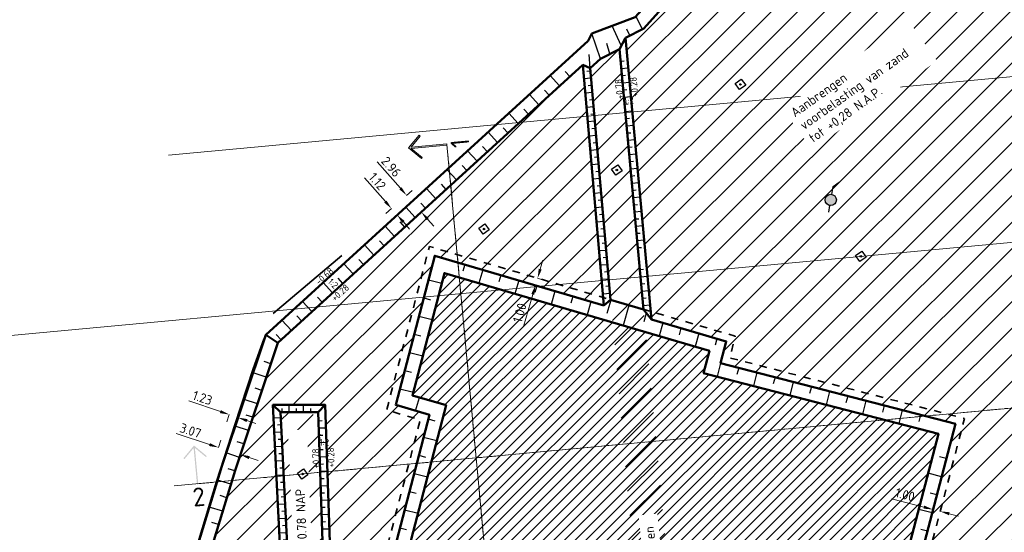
# Model space of a CAD drawing. Header units: metres. Extents: x 73551 to 77648, y 445066 to 446904.
# Tile 12 of 20: x 75012 to 75143, y 445471 to 445539. Entities that reach past the tile are written whole.
import ezdxf
from ezdxf.enums import TextEntityAlignment as Align

# ---------------------------------------------------------------- set-up
doc = ezdxf.new("R2010")
doc.units = ezdxf.units.M
doc.header["$PDMODE"] = 35
doc.header["$PDSIZE"] = 3
doc.linetypes.add('AL-PROFIEL-SO', pattern=[6.4, 4, -0.8, 0.8, -0.8])
doc.linetypes.add('VH-MATERIAALGRENS-SO', pattern=[2, 1, -1])
for name, color, linetype, lineweight in [('N-WE-GW-OPHOGING-WERK-A-500', 92, 'Continuous', 18), ('N-WE-GW-TALUDARCERING-S', 90, 'Continuous', 25), ('N-WE-GW-TALUDARCERING_KORT-G', 90, 'Continuous', 25), ('N-WE-GW-TALUDARCERING_LANG-G', 90, 'Continuous', 25), ('N-WE-GW-VOORBELASTING-GD', 90, 'Continuous', 50), ('N-WE-GW-VOORBELASTING-M', 7, 'Continuous', 18), ('N-WE-GW-VOORBELASTING_ZAKBAAK-S', 90, 'Continuous', 25), ('N-WE-IE-TERREINAFSCHEIDING_KUNSTMATIG_HEKWERK-G', 20, 'IE-TERREINAFSCHEIDING_KUNSTMATIG-SO', 35), ('N-WE-KG-KADASTRAAL_BEBOUWING-G', 170, 'Continuous', 35), ('N-WE-MO-ONDERZOEK_PEILBUIS-S-500', 150, 'Continuous', 25), ('X-XX-AL-HOOGTELABEL-T18', 10, 'Continuous', 18), ('X-XX-AL-VERWIJZING-S-500', 7, 'Continuous', 18)]:
    doc.layers.add(name, color=color, linetype=linetype, lineweight=lineweight)
doc.layers.add('X-XX-AL-HULPLIJN-G', color=211, linetype='Continuous', lineweight=18, plot=False)
doc.styles.add('NLCS-ISO', font='NLCS-ISO.ttf')
doc.styles.add('NLCS-ISO-M500-T18', font='NLCS-ISO.ttf', dxfattribs={"height": 0.9})
doc.styles.add('NLCS-ISO-M500-T25', font='NLCS-ISO.ttf', dxfattribs={"height": 1.25})
doc.linetypes.add('IE-TERREINAFSCHEIDING_KUNSTMATIG-SO', pattern='A,4,[82,NLCS.SHX,S=0.75,R=90,X=0,Y=0],4,-2', length=10)
doc.dimstyles.new('NLCS-M500-T25-PIJL_L3_H2', dxfattribs={"dimscale": 0.5, "dimtxt": 2.5, "dimasz": 2.5, "dimexe": 2, "dimexo": 2, "dimgap": 0.7, "dimtad": 1, "dimdec": 3, "dimzin": 0, "dimdsep": 46, "dimtxsty": 'NLCS-ISO-M500-T25', "dimcen": 0, "dimdle": 2, "dimclrd": 256, "dimclre": 256, "dimclrt": 256, "dimazin": 0, "dimtfac": 1, "dimtdec": 3, "dimtofl": 0, "dimtmove": 0, "dimatfit": 3, "dimfxl": 2, "dimfxlon": 1, "dimtfillclr": 256, "dimtolj": 1, "dimtzin": 0, "dimlwd": -1, "dimlwe": -1, "dimarcsym": 0})

# ---------------------------------------------------------------- blocks, each defined once
blk = doc.blocks.new('SGW-ZAKBAAK')
at = {"color": 0, "linetype": 'ByBlock', "lineweight": -2, "flags": 128}
blk.add_lwpolyline([(-0.25, 0.25), (0.25, 0.25), (0.25, -0.25), (-0.25, -0.25)], close=True, dxfattribs=at)
at = {"color": 0, "linetype": 'ByBlock', "lineweight": -2}
blk.add_circle((0, 0), 0.05, dxfattribs=at)
at = {"color": 0, "linetype": 'ByBlock', "lineweight": -2, "style": 'NLCS-ISO'}
blk.add_attdef('NUMMER', (0.4, -0.4), '', height=0.5, dxfattribs=at)
blk = doc.blocks.new('*U24')
h = blk.add_hatch(color=256)
h.dxf.hatch_style = 1
h.paths.add_polyline_path([(0, 10.25), (-3.12, 7.12), (-2.88, 6.88), (-0.17, 9.58), (-0.17, 0), (0.17, 0), (0.17, 9.58), (2.88, 6.88), (3.12, 7.12)])
h = blk.add_hatch(color=256)
h.dxf.hatch_style = 1
h.paths.add_polyline_path([(248.92, 10.25), (252.05, 7.12), (251.8, 6.88), (249.1, 9.58), (249.1, 0), (248.75, 0), (248.75, 9.58), (246.05, 6.88), (245.8, 7.12)])
blk.add_lwpolyline([(248.92, 10.25), (252.05, 7.12), (251.8, 6.88), (249.1, 9.58), (249.1, 0), (248.75, 0), (248.75, 9.58), (246.05, 6.88), (245.8, 7.12), (248.92, 10.25)], close=True)
at = {"linetype": 'AL-PROFIEL-SO', "flags": 128}
blk.add_lwpolyline([(0, 0), (248.92, 0)], dxfattribs=at)
at = {"style": 'NLCS-ISO'}
for tag, p in [('Aanzicht1', (0, -1)), ('Aanzicht2', (248.92, -1))]:
    blk.add_attdef(tag, text='', height=5, dxfattribs=at).set_placement(p, align=Align.TOP_CENTER)
blk = doc.blocks.new('*U25')
h = blk.add_hatch(color=256)
h.dxf.hatch_style = 1
h.paths.add_polyline_path([(0, 10.25), (-3.12, 7.12), (-2.88, 6.88), (-0.17, 9.58), (-0.17, 0), (0.17, 0), (0.17, 9.58), (2.88, 6.88), (3.12, 7.12)])
h = blk.add_hatch(color=256)
h.dxf.hatch_style = 1
h.paths.add_polyline_path([(270.79, 10.25), (273.92, 7.12), (273.67, 6.88), (270.97, 9.58), (270.97, 0), (270.62, 0), (270.62, 9.58), (267.92, 6.88), (267.67, 7.12)])
blk.add_lwpolyline([(270.79, 10.25), (273.92, 7.12), (273.67, 6.88), (270.97, 9.58), (270.97, 0), (270.62, 0), (270.62, 9.58), (267.92, 6.88), (267.67, 7.12), (270.79, 10.25)], close=True)
at = {"linetype": 'AL-PROFIEL-SO', "flags": 128}
blk.add_lwpolyline([(0, 0), (270.79, 0)], dxfattribs=at)
at = {"style": 'NLCS-ISO'}
for tag, p in [('Aanzicht1', (0, -1)), ('Aanzicht2', (270.79, -1))]:
    blk.add_attdef(tag, text='', height=5, dxfattribs=at).set_placement(p, align=Align.TOP_CENTER)
blk = doc.blocks.new('SMO-BODEM_PEILBUIS_1FILTER-SO')
h = blk.add_hatch(color=256)
edge = h.paths.add_edge_path()
edge.add_arc((0, 0), 1.5, 0, 360)
blk.add_line((2.56, 2.56), (4.57, 2.56))
at = {"flags": 128}
for points in [[(1.06, 1.06), (2.56, 2.56)], [(-2.34, -2.35), (-1.06, -1.07)]]:
    blk.add_lwpolyline(points, dxfattribs=at)
blk.add_circle((0, 0), 1.5)
at = {"style": 'NLCS-ISO'}
blk.add_attdef('NR', (2.93, -1.54), '', height=2.5, dxfattribs=at)
blk = doc.blocks.new('*U30')
at = {"layer": 'N-WE-GW-TALUDARCERING_KORT-G'}
for p, q in [((75091.59, 445533.32), (75092.07, 445533.36)), ((75091.77, 445531.41), (75092.24, 445531.45)), ((75091.94, 445529.5), (75092.42, 445529.54)), ((75092.12, 445527.58), (75092.6, 445527.63)), ((75092.3, 445525.67), (75092.77, 445525.72)), ((75092.47, 445523.76), (75092.95, 445523.8)), ((75092.65, 445521.85), (75093.13, 445521.89)), ((75092.83, 445519.94), (75093.31, 445519.98)), ((75093, 445518.02), (75093.48, 445518.07)), ((75093.18, 445516.11), (75093.66, 445516.16)), ((75093.36, 445514.2), (75093.84, 445514.24)), ((75093.53, 445512.29), (75094.01, 445512.33)), ((75093.71, 445510.38), (75094.19, 445510.42)), ((75093.89, 445508.47), (75094.37, 445508.51))]:
    blk.add_line(p, q, dxfattribs=at)
at = {"layer": 'N-WE-GW-TALUDARCERING_LANG-G'}
for p, q in [((75091.68, 445532.36), (75092.63, 445532.45)), ((75091.86, 445530.45), (75092.81, 445530.54)), ((75092.03, 445528.54), (75092.99, 445528.63)), ((75092.21, 445526.63), (75093.16, 445526.72)), ((75092.39, 445524.72), (75093.34, 445524.8)), ((75092.56, 445522.8), (75093.52, 445522.89)), ((75092.74, 445520.89), (75093.69, 445520.98)), ((75092.92, 445518.98), (75093.87, 445519.07)), ((75093.09, 445517.07), (75094.05, 445517.16)), ((75093.27, 445515.16), (75094.22, 445515.25)), ((75093.45, 445513.24), (75094.4, 445513.33)), ((75093.62, 445511.33), (75094.58, 445511.42)), ((75093.8, 445509.42), (75094.75, 445509.51))]:
    blk.add_line(p, q, dxfattribs=at)
blk = doc.blocks.new('*U32')
at = {"layer": 'N-WE-GW-TALUDARCERING_KORT-G'}
for p, q in [((75046.51, 445486.54), (75046.51, 445487.02)), ((75048.43, 445486.54), (75048.43, 445487.02)), ((75050.35, 445486.54), (75050.35, 445487.02)), ((75046.38, 445484.83), (75045.9, 445484.81)), ((75046.48, 445482.91), (75046, 445482.89)), ((75046.58, 445481), (75046.1, 445480.97)), ((75046.68, 445479.08), (75046.2, 445479.06)), ((75046.77, 445477.16), (75046.29, 445477.14)), ((75046.87, 445475.24), (75046.39, 445475.22)), ((75046.97, 445473.33), (75046.49, 445473.3)), ((75047.06, 445471.41), (75046.58, 445471.39)), ((75047.16, 445469.49), (75046.68, 445469.47)), ((75047.26, 445467.57), (75046.78, 445467.55)), ((75047.35, 445465.66), (75046.87, 445465.63)), ((75047.45, 445463.74), (75046.97, 445463.72)), ((75047.55, 445461.82), (75047.07, 445461.8)), ((75047.64, 445459.9), (75047.17, 445459.88)), ((75047.74, 445457.99), (75047.26, 445457.96)), ((75047.84, 445456.07), (75047.36, 445456.04)), ((75047.94, 445454.15), (75047.46, 445454.13)), ((75048.03, 445452.23), (75047.55, 445452.21)), ((75048.13, 445450.32), (75047.65, 445450.29)), ((75048.23, 445448.4), (75047.75, 445448.37)), ((75048.32, 445446.48), (75047.84, 445446.46)), ((75048.37, 445444.56), (75047.89, 445444.56)), ((75048.38, 445442.64), (75047.9, 445442.64)), ((75048.4, 445440.72), (75047.92, 445440.72)), ((75048.42, 445438.8), (75047.94, 445438.8)), ((75048.43, 445436.88), (75047.95, 445436.88)), ((75048.45, 445434.96), (75047.97, 445434.96)), ((75048.47, 445433.04), (75047.99, 445433.04)), ((75048.49, 445431.12), (75048.01, 445431.12)), ((75048.5, 445429.2), (75048.02, 445429.2)), ((75048.52, 445427.28), (75048.04, 445427.28)), ((75048.54, 445425.36), (75048.06, 445425.36)), ((75048.56, 445423.44), (75048.08, 445423.44)), ((75048.57, 445421.52), (75048.09, 445421.52)), ((75048.59, 445419.6), (75048.11, 445419.6)), ((75048.61, 445417.68), (75048.13, 445417.68)), ((75048.62, 445415.76), (75048.14, 445415.76))]:
    blk.add_line(p, q, dxfattribs=at)
at = {"layer": 'N-WE-GW-TALUDARCERING_LANG-G'}
for p, q in [((75047.47, 445486.54), (75047.47, 445487.5)), ((75049.39, 445486.54), (75049.39, 445487.5)), ((75046.34, 445485.79), (75045.38, 445485.74)), ((75046.43, 445483.87), (75045.47, 445483.83)), ((75046.53, 445481.96), (75045.57, 445481.91)), ((75046.63, 445480.04), (75045.67, 445479.99)), ((75046.72, 445478.12), (75045.76, 445478.07)), ((75046.82, 445476.2), (75045.86, 445476.15)), ((75046.92, 445474.29), (75045.96, 445474.24)), ((75047.01, 445472.37), (75046.06, 445472.32)), ((75047.11, 445470.45), (75046.15, 445470.4)), ((75047.21, 445468.53), (75046.25, 445468.48)), ((75047.31, 445466.62), (75046.35, 445466.57)), ((75047.4, 445464.7), (75046.44, 445464.65)), ((75047.5, 445462.78), (75046.54, 445462.73)), ((75047.6, 445460.86), (75046.64, 445460.81)), ((75047.69, 445458.95), (75046.73, 445458.9)), ((75047.79, 445457.03), (75046.83, 445456.98)), ((75047.89, 445455.11), (75046.93, 445455.06)), ((75047.98, 445453.19), (75047.03, 445453.14)), ((75048.08, 445451.28), (75047.12, 445451.23)), ((75048.18, 445449.36), (75047.22, 445449.31)), ((75048.28, 445447.44), (75047.32, 445447.39)), ((75048.36, 445445.52), (75047.4, 445445.51)), ((75048.37, 445443.6), (75047.41, 445443.59)), ((75048.39, 445441.68), (75047.43, 445441.67)), ((75048.41, 445439.76), (75047.45, 445439.75)), ((75048.43, 445437.84), (75047.47, 445437.83)), ((75048.44, 445435.92), (75047.48, 445435.91)), ((75048.46, 445434), (75047.5, 445433.99)), ((75048.48, 445432.08), (75047.52, 445432.07)), ((75048.49, 445430.16), (75047.53, 445430.15)), ((75048.51, 445428.24), (75047.55, 445428.23)), ((75048.53, 445426.32), (75047.57, 445426.31)), ((75048.55, 445424.4), (75047.59, 445424.39)), ((75048.56, 445422.48), (75047.6, 445422.47)), ((75048.58, 445420.56), (75047.62, 445420.55)), ((75048.6, 445418.64), (75047.64, 445418.63)), ((75048.62, 445416.72), (75047.66, 445416.71))]:
    blk.add_line(p, q, dxfattribs=at)
blk = doc.blocks.new('*U33')
at = {"layer": 'N-WE-GW-TALUDARCERING_KORT-G'}
for p, q in [((75084.85, 445531.28), (75084.22, 445531.97)), ((75082.1, 445528.78), (75081.47, 445529.46)), ((75079.35, 445526.27), (75078.72, 445526.95)), ((75076.6, 445523.76), (75075.98, 445524.45)), ((75073.86, 445521.25), (75073.23, 445521.94)), ((75071.11, 445518.75), (75070.48, 445519.43)), ((75068.36, 445516.24), (75067.73, 445516.93)), ((75065.61, 445513.73), (75064.98, 445514.42)), ((75062.86, 445511.22), (75062.24, 445511.91)), ((75060.12, 445508.72), (75059.49, 445509.4)), ((75057.37, 445506.21), (75056.74, 445506.9)), ((75054.62, 445503.7), (75053.99, 445504.39)), ((75051.87, 445501.19), (75051.24, 445501.88)), ((75049.12, 445498.69), (75048.5, 445499.37)), ((75046.38, 445496.18), (75045.75, 445496.87))]:
    blk.add_line(p, q, dxfattribs=at)
at = {"layer": 'N-WE-GW-TALUDARCERING_LANG-G'}
for p, q in [((75083.47, 445530.03), (75082.22, 445531.4)), ((75080.73, 445527.52), (75079.47, 445528.9)), ((75077.98, 445525.01), (75076.72, 445526.39)), ((75075.23, 445522.51), (75073.98, 445523.88)), ((75072.48, 445520), (75071.23, 445521.37)), ((75069.73, 445517.49), (75068.48, 445518.87)), ((75066.99, 445514.98), (75065.73, 445516.36)), ((75064.24, 445512.48), (75062.98, 445513.85)), ((75061.49, 445509.97), (75060.24, 445511.34)), ((75058.74, 445507.46), (75057.49, 445508.84)), ((75055.99, 445504.96), (75054.74, 445506.33)), ((75053.25, 445502.45), (75051.99, 445503.82)), ((75050.5, 445499.94), (75049.24, 445501.31)), ((75047.75, 445497.43), (75046.5, 445498.81))]:
    blk.add_line(p, q, dxfattribs=at)
blk = doc.blocks.new('*D72')
at = {"layer": 'Defpoints', "color": 0, "transparency": 16777216}
for p in [(75063.11, 445515.44), (75063.11, 445515.44), (75065.07, 445513.21)]:
    blk.add_point(p, dxfattribs=at)
at = {"layer": 'N-WE-GW-VOORBELASTING-M', "transparency": 16777216}
for p, q in [((75062.29, 445516.38), (75059.18, 445519.91)), ((75063.11, 445515.44), (75063.86, 445516.1)), ((75065.07, 445513.21), (75065.82, 445513.87)), ((75065.89, 445512.27), (75066.72, 445511.33))]:
    blk.add_line(p, q, dxfattribs=at)
for points in [[(75062.44, 445516.51), (75062.13, 445516.24), (75063.11, 445515.44)], [(75066.05, 445512.41), (75065.73, 445512.14), (75065.07, 445513.21)]]:
    blk.add_solid(points, dxfattribs=at)
at = {"layer": 'N-WE-GW-VOORBELASTING-M', "transparency": 16777216, "insert": (75061.05, 445519.25), "char_height": 1.25, "attachment_point": 5, "rotation": 311.3053, "style": 'NLCS-ISO-M500-T25'}
blk.add_mtext('\\A1;2.96', dxfattribs=at)
blk = doc.blocks.new('*D73')
at = {"layer": 'Defpoints', "color": 0, "transparency": 16777216}
for p in [(75038.04, 445481.83), (75038.04, 445481.83), (75040.96, 445480.87)]:
    blk.add_point(p, dxfattribs=at)
at = {"layer": 'N-WE-GW-VOORBELASTING-M', "transparency": 16777216}
for p, q in [((75036.85, 445482.22), (75032.39, 445483.68)), ((75038.04, 445481.83), (75038.35, 445482.78)), ((75040.96, 445480.87), (75041.27, 445481.82)), ((75042.15, 445480.48), (75043.34, 445480.09))]:
    blk.add_line(p, q, dxfattribs=at)
for points in [[(75036.92, 445482.41), (75036.79, 445482.02), (75038.04, 445481.83)], [(75042.21, 445480.68), (75042.08, 445480.28), (75040.96, 445480.87)]]:
    blk.add_solid(points, dxfattribs=at)
at = {"layer": 'N-WE-GW-VOORBELASTING-M', "transparency": 16777216, "insert": (75034.33, 445484.07), "char_height": 1.25, "attachment_point": 5, "rotation": 341.8824, "style": 'NLCS-ISO-M500-T25'}
blk.add_mtext('\\A1;3.07', dxfattribs=at)
blk = doc.blocks.new('*D74')
at = {"layer": 'Defpoints', "color": 0, "transparency": 16777216}
for p in [(75039.49, 445486.21), (75039.49, 445486.21), (75040.65, 445485.81)]:
    blk.add_point(p, dxfattribs=at)
at = {"layer": 'N-WE-GW-VOORBELASTING-M', "transparency": 16777216}
for p, q in [((75038.31, 445486.61), (75034.09, 445488.03)), ((75039.49, 445486.21), (75039.17, 445485.26)), ((75040.65, 445485.81), (75040.33, 445484.87)), ((75041.84, 445485.41), (75043.02, 445485.01))]:
    blk.add_line(p, q, dxfattribs=at)
for points in [[(75038.37, 445486.8), (75038.24, 445486.41), (75039.49, 445486.21)], [(75041.9, 445485.61), (75041.77, 445485.22), (75040.65, 445485.81)]]:
    blk.add_solid(points, dxfattribs=at)
at = {"layer": 'N-WE-GW-VOORBELASTING-M', "transparency": 16777216, "insert": (75035.92, 445488.44), "char_height": 1.25, "attachment_point": 5, "rotation": 341.3309, "style": 'NLCS-ISO-M500-T25'}
blk.add_mtext('\\A1;1.23', dxfattribs=at)
blk = doc.blocks.new('*D75')
at = {"layer": 'Defpoints', "color": 0, "transparency": 16777216}
for p in [(75061.1, 445513.67), (75061.65, 445514.16), (75062.39, 445513.31)]:
    blk.add_point(p, dxfattribs=at)
at = {"layer": 'N-WE-GW-VOORBELASTING-M', "transparency": 16777216}
for p, q in [((75060.28, 445514.61), (75057.51, 445517.77)), ((75061.1, 445513.67), (75060.35, 445513.01)), ((75061.84, 445512.83), (75061.09, 445512.17)), ((75062.67, 445511.89), (75063.49, 445510.95))]:
    blk.add_line(p, q, dxfattribs=at)
for points in [[(75060.43, 445514.75), (75060.12, 445514.47), (75061.1, 445513.67)], [(75062.83, 445512.03), (75062.51, 445511.75), (75061.84, 445512.83)]]:
    blk.add_solid(points, dxfattribs=at)
at = {"layer": 'N-WE-GW-VOORBELASTING-M', "transparency": 16777216, "insert": (75059.21, 445517.3), "char_height": 1.25, "attachment_point": 5, "rotation": 311.3053, "style": 'NLCS-ISO-M500-T25'}
blk.add_mtext('\\A1;1.12', dxfattribs=at)
blk = doc.blocks.new('*D104')
at = {"layer": 'Defpoints', "color": 0, "transparency": 16777216}
for p in [(75080.48, 445504.42), (75080.2, 445503.46), (75080.27, 445503.44)]:
    blk.add_point(p, dxfattribs=at)
at = {"layer": 'N-WE-GW-VOORBELASTING-M', "transparency": 16777216}
for p, q in [((75080.9, 445505.6), (75081.25, 445506.79)), ((75080.55, 445504.4), (75081.51, 445504.11)), ((75080.27, 445503.44), (75081.23, 445503.15)), ((75079.91, 445502.24), (75078.66, 445497.97))]:
    blk.add_line(p, q, dxfattribs=at)
for points in [[(75080.7, 445505.65), (75081.1, 445505.54), (75080.55, 445504.4)], [(75079.71, 445502.3), (75080.11, 445502.18), (75080.27, 445503.44)]]:
    blk.add_solid(points, dxfattribs=at)
at = {"layer": 'N-WE-GW-VOORBELASTING-M', "transparency": 16777216, "insert": (75078.17, 445499.78), "char_height": 1.25, "attachment_point": 5, "rotation": 73.617, "style": 'NLCS-ISO-M500-T25'}
blk.add_mtext('\\A1;1.00', dxfattribs=at)
blk = doc.blocks.new('*D107')
at = {"layer": 'Defpoints', "color": 0, "transparency": 16777216}
for p in [(75133.21, 445473.56), (75133.21, 445473.56), (75134.18, 445473.31)]:
    blk.add_point(p, dxfattribs=at)
at = {"layer": 'N-WE-GW-VOORBELASTING-M', "transparency": 16777216}
for p, q in [((75132, 445473.87), (75127.69, 445475)), ((75133.21, 445473.56), (75133.46, 445474.53)), ((75134.18, 445473.31), (75134.43, 445474.27)), ((75135.38, 445472.99), (75136.59, 445472.68))]:
    blk.add_line(p, q, dxfattribs=at)
for points in [[(75132.05, 445474.08), (75131.95, 445473.67), (75133.21, 445473.56)], [(75135.44, 445473.19), (75135.33, 445472.79), (75134.18, 445473.31)]]:
    blk.add_solid(points, dxfattribs=at)
at = {"layer": 'N-WE-GW-VOORBELASTING-M', "transparency": 16777216, "insert": (75129.49, 445475.54), "char_height": 1.25, "attachment_point": 5, "rotation": 345.3723, "style": 'NLCS-ISO-M500-T25'}
blk.add_mtext('\\A1;1.00', dxfattribs=at)

msp = doc.modelspace()

# ---------------------------------------------------------------- hatches: boundary and pattern name
at = {"layer": 'N-WE-GW-OPHOGING-WERK-A-500'}
h = msp.add_hatch(dxfattribs=at)
h.set_pattern_fill('AGW-WERK_AANVULLEN-SOD', color=256, scale=0.5, pattern_type=2)
h.set_pattern_definition([(45, (830.9455, -452.6862), (-1.767766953, 1.767766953), [])])
h.paths.add_polyline_path([(75169.304, 445405.28), (75168.514, 445410.378), (75157.446, 445473.985), (75137.724, 445584.337), (75132.899, 445588.204), (75118.034, 445568.029), (75130.64, 445559.348), (75116.551, 445540.193), (75104.305, 445549.426), (75100.201, 445543.844), (75094.758, 445537.768), (75092.263, 445536.466), (75095.737, 445498.888), (75105.669, 445495.968), (75104.911, 445493.063), (75136.186, 445484.972), (75129.218, 445458.273), (75118.996, 445419.11), (75102.651, 445423.381), (75104.873, 445400.042), (75116.731, 445397.023), (75159.846, 445403.733)])
h = msp.add_hatch(dxfattribs=at)
h.set_pattern_fill('AGW-WERK_AANVULLEN-SOD', color=256, scale=0.5, pattern_type=2)
h.set_pattern_definition([(45, (47.636, 2.591), (-1.767766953, 1.767766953), [])])
h.paths.add_polyline_path([(75093.365, 445514.12), (75091.441, 445534.928), (75088.926, 445533.65), (75087.564, 445532.407), (75089.749, 445507.82), (75094.495, 445453.641), (75096.719, 445428.139), (75098.963, 445402.579), (75103.795, 445401.353), (75101.443, 445426.724), (75100.908, 445432.507), (75100.741, 445436.16)])
h = msp.add_hatch(dxfattribs=at)
h.set_pattern_fill('AGW-WERK_AANVULLEN-SOD', color=256, scale=0.2, pattern_type=2)
h.set_pattern_definition([(45, (0, 0), (-0.7071067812, 0.7071067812), [])])
h.paths.add_polyline_path([(75121.776, 445437.049), (75117.68, 445421.356), (75086.332, 445429.549), (75055.396, 445437.634), (75068.371, 445487.463), (75063.885, 445488.763), (75068.145, 445505.082), (75103.437, 445494.706), (75102.664, 445491.743), (75133.939, 445483.652), (75127.904, 445460.529)])
h = msp.add_hatch(dxfattribs=at)
h.set_pattern_fill('AGW-WERK_AANVULLEN-SOD', color=256, scale=0.5, pattern_type=2)
h.set_pattern_definition([(45, (0, 0), (-1.767766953, 1.767766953), [])])
h.paths.add_polyline_path([(75051.502, 445486.168), (75046.298, 445486.536), (75048.12, 445450.667), (75048.474, 445432.531), (75048.627, 445415.396), (75053.504, 445414.154), (75053.051, 445424.066), (75053.084, 445429.899), (75053.105, 445433.569)])

# ---------------------------------------------------------------- linework, layer by layer
at = {"layer": 'N-WE-GW-TALUDARCERING-S'}
msp.add_line((75087.539, 445532.385), (75087.412, 445534.205), dxfattribs=at)
at = {"layer": 'N-WE-GW-TALUDARCERING-S', "flags": 128}
for points in [[(75091.7, 445535.411), (75090.486, 445538.053)], [(75090.184, 445534.289), (75089.763, 445535.679)]]:
    msp.add_lwpolyline(points, dxfattribs=at)
at = {"layer": 'N-WE-GW-TALUDARCERING_KORT-G'}
for p, q in [((75088.913, 445533.638), (75087.773, 445537.032)), ((75092.85, 445536.764), (75092.429, 445537.593)), ((75087.598, 445532.018), (75087.12, 445531.976)), ((75087.766, 445530.105), (75087.288, 445530.063)), ((75087.934, 445528.193), (75087.456, 445528.151)), ((75088.102, 445526.28), (75087.624, 445526.238)), ((75088.27, 445524.367), (75087.792, 445524.325)), ((75088.438, 445522.455), (75087.96, 445522.413)), ((75088.606, 445520.542), (75088.128, 445520.5)), ((75088.774, 445518.629), (75088.296, 445518.587)), ((75088.942, 445516.717), (75088.464, 445516.675)), ((75089.11, 445514.804), (75088.632, 445514.762)), ((75089.278, 445512.891), (75088.799, 445512.849)), ((75089.446, 445510.979), (75088.967, 445510.937)), ((75089.613, 445509.066), (75089.135, 445509.024)), ((75089.781, 445507.154), (75089.303, 445507.112)), ((75070.862, 445506.202), (75070.603, 445505.319)), ((75094.158, 445505.538), (75094.636, 445505.582)), ((75075.659, 445504.791), (75075.4, 445503.908)), ((75089.949, 445505.241), (75089.471, 445505.199)), ((75080.456, 445503.381), (75080.197, 445502.498)), ((75090.117, 445503.328), (75089.639, 445503.286)), ((75094.335, 445503.626), (75094.813, 445503.67)), ((75065.376, 445501.76), (75066.266, 445501.528)), ((75085.253, 445501.971), (75084.993, 445501.088)), ((75094.511, 445501.714), (75094.989, 445501.758)), ((75090.321, 445501.481), (75089.79, 445499.677)), ((75095.025, 445499.754), (75094.676, 445498.569)), ((75099.644, 445497.74), (75099.384, 445496.857)), ((75064.113, 445496.922), (75065.003, 445496.69)), ((75104.441, 445496.329), (75104.181, 445495.446)), ((75045.01, 445492.983), (75044.128, 445493.278)), ((75107.331, 445492.437), (75107.101, 445491.546)), ((75062.85, 445492.085), (75063.741, 445491.852)), ((75112.172, 445491.185), (75111.941, 445490.294)), ((75117.012, 445489.933), (75116.782, 445489.042)), ((75043.819, 445489.419), (75042.937, 445489.714)), ((75121.853, 445488.68), (75121.623, 445487.789)), ((75126.694, 445487.428), (75126.463, 445486.537)), ((75042.628, 445485.856), (75041.746, 445486.151)), ((75131.534, 445486.176), (75131.304, 445485.285)), ((75051.382, 445485.39), (75051.861, 445485.406)), ((75065.991, 445485.628), (75066.882, 445485.396)), ((75041.436, 445482.292), (75040.554, 445482.587)), ((75064.731, 445480.789), (75065.622, 445480.557)), ((75134.984, 445480.354), (75134.093, 445480.586)), ((75040.246, 445478.728), (75039.356, 445478.999)), ((75039.152, 445475.133), (75038.263, 445475.404)), ((75063.471, 445475.95), (75064.362, 445475.718)), ((75133.72, 445475.517), (75132.829, 445475.749)), ((75038.059, 445471.538), (75037.17, 445471.808)), ((75062.211, 445471.112), (75063.102, 445470.88)), ((75132.459, 445470.678), (75131.569, 445470.91))]:
    msp.add_line(p, q, dxfattribs=at)
at = {"layer": 'N-WE-GW-TALUDARCERING_LANG-G'}
for p, q in [((75094.508, 445537.606), (75093.643, 445539.311)), ((75087.682, 445531.062), (75086.726, 445530.978)), ((75087.85, 445529.149), (75086.894, 445529.065)), ((75088.018, 445527.236), (75087.062, 445527.152)), ((75088.186, 445525.324), (75087.23, 445525.24)), ((75088.354, 445523.411), (75087.398, 445523.327)), ((75088.522, 445521.498), (75087.566, 445521.414)), ((75088.69, 445519.586), (75087.734, 445519.502)), ((75088.858, 445517.673), (75087.901, 445517.589)), ((75089.026, 445515.76), (75088.069, 445515.676)), ((75089.194, 445513.848), (75088.237, 445513.764)), ((75089.362, 445511.935), (75088.405, 445511.851)), ((75089.529, 445510.022), (75088.573, 445509.938)), ((75089.697, 445508.11), (75088.741, 445508.026)), ((75089.865, 445506.197), (75088.909, 445506.113)), ((75073.261, 445505.496), (75072.741, 445503.731)), ((75090.033, 445504.285), (75089.077, 445504.201)), ((75094.246, 445504.582), (75095.202, 445504.67)), ((75066.007, 445504.179), (75067.788, 445503.714)), ((75078.058, 445504.086), (75077.538, 445502.32)), ((75082.855, 445502.676), (75082.335, 445500.91)), ((75090.201, 445502.372), (75089.245, 445502.288)), ((75094.423, 445502.67), (75095.379, 445502.758)), ((75087.652, 445501.266), (75087.132, 445499.5)), ((75092.719, 445500.776), (75091.929, 445498.089)), ((75094.6, 445500.758), (75095.556, 445500.846)), ((75064.744, 445499.341), (75066.525, 445498.877)), ((75097.246, 445498.445), (75096.726, 445496.679)), ((75102.043, 445497.035), (75101.523, 445495.269)), ((75063.481, 445494.504), (75065.262, 445494.039)), ((75104.911, 445493.063), (75104.45, 445491.281)), ((75044.415, 445491.201), (75042.651, 445491.791)), ((75109.751, 445491.811), (75109.29, 445490.029)), ((75114.592, 445490.559), (75114.131, 445488.777)), ((75062.219, 445489.666), (75064, 445489.201)), ((75064.298, 445486.727), (75064.811, 445488.495)), ((75119.433, 445489.306), (75118.972, 445487.524)), ((75043.223, 445487.638), (75041.459, 445488.227)), ((75124.273, 445488.054), (75123.812, 445486.272)), ((75129.114, 445486.802), (75128.653, 445485.02)), ((75042.032, 445484.074), (75040.268, 445484.664)), ((75065.361, 445483.208), (75067.142, 445482.745)), ((75040.841, 445480.51), (75039.077, 445481.1)), ((75064.101, 445478.37), (75065.882, 445477.906)), ((75134.353, 445477.935), (75132.572, 445478.399)), ((75039.699, 445476.93), (75037.92, 445477.472)), ((75038.606, 445473.335), (75036.826, 445473.877)), ((75062.841, 445473.531), (75064.622, 445473.067)), ((75133.09, 445473.098), (75131.308, 445473.562))]:
    msp.add_line(p, q, dxfattribs=at)
at = {"layer": 'N-WE-GW-VOORBELASTING-GD', "flags": 128}
for points in [[(75092.263, 445536.466), (75094.7, 445537.704), (75100.173, 445543.806), (75104.305, 445549.426)], [(75091.441, 445534.928), (75092.263, 445536.466)], [(75095.737, 445498.888), (75092.263, 445536.466)], [(75087.564, 445532.407), (75088.926, 445533.65), (75091.441, 445534.928)], [(75094.651, 445500.208), (75091.441, 445534.928)], [(75048.627, 445415.396), (75040.989, 445417.602), (75022.336, 445423.276), (75029.739, 445446.013), (75034.888, 445461.11), (75040.252, 445478.749), (75045.949, 445495.79), (75086.562, 445532.847)], [(75086.562, 445532.847), (75089.379, 445500.758)], [(75087.564, 445532.407), (75086.562, 445532.847)], [(75087.564, 445532.407), (75090.278, 445501.494)], [(75053.881, 445439.121), (75066.138, 445486.193), (75061.652, 445487.494), (75066.843, 445507.383), (75089.379, 445500.758)], [(75121.776, 445437.049), (75117.68, 445421.356), (75086.332, 445429.549), (75055.396, 445437.634), (75068.371, 445487.463), (75063.885, 445488.763), (75068.145, 445505.082), (75103.437, 445494.706), (75102.664, 445491.743), (75133.939, 445483.652), (75127.904, 445460.529), (75121.776, 445437.049)], [(75089.379, 445500.758), (75090.278, 445501.494), (75094.651, 445500.208), (75095.737, 445498.888)], [(75095.737, 445498.888), (75105.669, 445495.968), (75104.911, 445493.063), (75136.186, 445484.972), (75129.218, 445458.273), (75118.996, 445419.11)], [(75045.949, 445495.79), (75044.338, 445496.839)], [(75044.137, 445496.271), (75042.731, 445492.302), (75040.287, 445484.835), (75037.818, 445477.292), (75035.481, 445469.529), (75033.12, 445461.688), (75031.348, 445456.504), (75029.557, 445451.267), (75026.371, 445441.872), (75023.891, 445433.242), (75020.648, 445423.946), (75018.002, 445416.117), (75016.176, 445409.939), (75014.331, 445403.699), (75012.692, 445398.783), (75012.008, 445396.732)], [(75046.298, 445486.536), (75045.288, 445487.496)], [(75051.344, 445486.536), (75052.272, 445487.496)]]:
    msp.add_lwpolyline(points, dxfattribs=at)
at = {"layer": 'N-WE-IE-TERREINAFSCHEIDING_KUNSTMATIG_HEKWERK-G', "flags": 128}
msp.add_lwpolyline([(75054.454, 445507.445), (75045.352, 445499.701)], dxfattribs=at)
at = {"layer": 'X-XX-AL-HULPLIJN-G', "color": 7}
msp.add_line((75081.03, 445387.42), (75068.471, 445522.232), dxfattribs=at)
at = {"layer": 'X-XX-AL-HULPLIJN-G', "flags": 128}
for points in [[(75031.409, 445520.818), (75160.612, 445532.854)], [(74906.788, 445487.113), (75162.653, 445510.949)]]:
    msp.add_lwpolyline(points, dxfattribs=at)

# ---------------------------------------------------------------- block references
at = {"layer": 'N-WE-GW-TALUDARCERING-S'}
for name in ['*U30', '*U33']:
    msp.add_blockref(name, (0, 0), dxfattribs=at)
at = {"layer": 'N-WE-GW-VOORBELASTING_ZAKBAAK-S', "xscale": 2, "yscale": 2, "zscale": 2}
for p, rotation in [((75107.564, 445530.233), 35.42973199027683), ((75091.105, 445518.829), 35.42973198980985), ((75073.418, 445510.949), 35.42973199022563), ((75123.602, 445507.311), 35.4297319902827)]:
    msp.add_blockref('SGW-ZAKBAAK', p, dxfattribs=dict(at, rotation=rotation))
at = {"layer": 'N-WE-MO-ONDERZOEK_PEILBUIS-S-500', "xscale": 0.5, "yscale": 0.5, "zscale": 0.5, "rotation": 35.42973198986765}
msp.add_blockref('SMO-BODEM_PEILBUIS_1FILTER-SO', (75119.594, 445514.838), dxfattribs=at)
at = {"layer": 'X-XX-AL-VERWIJZING-S-500', "xscale": 0.5, "yscale": 0.5, "zscale": 0.5, "rotation": 95.32228227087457}
msp.add_blockref('*U25', (75081.03, 445387.42), dxfattribs=at).add_auto_attribs({'Aanzicht1': '1', 'Aanzicht2': '1'})

# ---------------------------------------------------------------- texts
at = {"layer": 'X-XX-AL-HOOGTELABEL-T18', "char_height": 0.9, "attachment_point": 1, "style": 'NLCS-ISO-M500-T18'}
for s, width, insert, rotation in [('+0.78', 2.58585, (75091.09, 445528.232), 95.77115), ('+0.28', 2.58585, (75093.088, 445528.536), 95.77115), ('1:2', 4.39214, (75092.004, 445528.433), 6.97262), ('-0.68', 2.58585, (75050.855, 445504.103), 41.71712), ('1:2', 4.39214, (75053.164, 445504.474), 315.74269), ('+0.28', 2.58585, (75052.964, 445501.915), 41.71712), ('+0.78', 2.58585, (75050.604, 445478.991), 91.79411), ('+0.28', 2.58585, (75052.619, 445479.156), 91.79411)]:
    msp.add_mtext_dynamic_manual_height_columns(s, width=width, gutter_width=4.5, heights=[0], dxfattribs=dict(at, insert=insert, rotation=rotation))

# ---------------------------------------------------------------- dimensions: what is measured, and where the dimension line sits
at = {"layer": 'N-WE-GW-VOORBELASTING-M'}
for p1, p2, distance, picture, middle in [((75065.065, 445513.213), (75063.111, 445515.437), 0, '*D72', (75061.054, 445519.255)), ((75062.393, 445513.312), (75061.652, 445514.155), 0.73, '*D75', (75059.212, 445517.303)), ((75080.482, 445504.416), (75080.2, 445503.456), 0.069, '*D104', (75078.175, 445499.778)), ((75040.653, 445485.814), (75039.491, 445486.207), 0, '*D74', (75035.918, 445488.443)), ((75040.962, 445480.871), (75038.043, 445481.826), 0, '*D73', (75034.33, 445484.067)), ((75134.175, 445473.307), (75133.207, 445473.559), 0, '*D107', (75129.487, 445475.538))]:
    dim = msp.add_aligned_dim(p1=p1, p2=p2, distance=distance, dimstyle='NLCS-M500-T25-PIJL_L3_H2', override={"dimdec": 2}, dxfattribs=at)
    dim.commit()
    dim.dimension.update_dxf_attribs({"geometry": picture, "text_midpoint": middle})

# ---------------------------------------------------------------- next in the draw order: texts
at = {"layer": 'X-XX-AL-HOOGTELABEL-T18', "char_height": 1.25, "attachment_point": 1, "style": 'NLCS-ISO-M500-T18', "bg_fill": 3, "box_fill_scale": 1.5, "bg_fill_color": 256, "bg_fill_transparency": 0}
for s, width, insert, rotation in [('Aanbrengen voorbelasting van zand\\Ptot +0,28 N.A.P.', 19.16769, (75114.102, 445526.82), 35.43), ('Watergang dempen en aanvullen tot +0.78 NAP', 42.56316, (75049.782, 445440.998), 92.44073)]:
    msp.add_mtext_dynamic_manual_height_columns(s, width=width, gutter_width=4.5, heights=[0], dxfattribs=dict(at, insert=insert, rotation=rotation))

# ---------------------------------------------------------------- next in the draw order: hatches: boundary and pattern name
at = {"layer": 'N-WE-GW-OPHOGING-WERK-A-500'}
h = msp.add_hatch(dxfattribs=at)
h.set_pattern_fill('AGW-WERK_AANVULLEN-SOD', color=256, scale=0.5, pattern_type=2)
h.set_pattern_definition([(45, (774.164, -487.5787), (-1.767766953, 1.767766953), [])])
h.paths.add_polyline_path([(75022.336, 445423.276), (75047.665, 445415.674), (75047.394, 445445.85), (75045.288, 445487.496), (75052.272, 445487.496), (75054.065, 445433.582), (75054.011, 445424.085), (75054.523, 445412.863), (75098.07, 445401.775), (75096.021, 445425.114), (75087.647, 445427.303), (75053.981, 445436.101), (75053.881, 445439.121), (75066.138, 445486.193), (75061.652, 445487.494), (75066.843, 445507.383), (75089.376, 445500.758), (75086.562, 445532.847), (75045.949, 445495.79)])

# ---------------------------------------------------------------- next in the draw order: linework, layer by layer
at = {"layer": 'N-WE-GW-TALUDARCERING_KORT-G'}
for p, q in [((75051.446, 445483.466), (75051.925, 445483.482)), ((75051.51, 445481.543), (75051.989, 445481.559)), ((75051.574, 445479.619), (75052.053, 445479.635)), ((75051.638, 445477.696), (75052.117, 445477.711)), ((75051.702, 445475.772), (75052.181, 445475.788)), ((75051.766, 445473.848), (75052.245, 445473.864)), ((75051.83, 445471.925), (75052.309, 445471.941))]:
    msp.add_line(p, q, dxfattribs=at)
at = {"layer": 'N-WE-GW-TALUDARCERING_LANG-G'}
for p, q in [((75051.414, 445484.428), (75052.373, 445484.46)), ((75051.478, 445482.505), (75052.437, 445482.537)), ((75051.542, 445480.581), (75052.501, 445480.613)), ((75051.606, 445478.657), (75052.565, 445478.689)), ((75051.67, 445476.734), (75052.629, 445476.766)), ((75051.734, 445474.81), (75052.693, 445474.842)), ((75051.798, 445472.886), (75052.757, 445472.918)), ((75051.862, 445470.963), (75052.821, 445470.995))]:
    msp.add_line(p, q, dxfattribs=at)
at = {"layer": 'N-WE-GW-VOORBELASTING-GD', "flags": 128}
for points in [[(75045.264, 445413.327), (75040.496, 445415.808), (75019.98, 445422.048), (75027.976, 445446.604), (75033.12, 445461.688), (75038.482, 445479.32), (75044.338, 445496.839), (75087.285, 445536.024), (75087.773, 445537.032), (75093.548, 445539.205), (75098.728, 445544.981), (75103.93, 445552.039)], [(75047.665, 445415.674), (75047.394, 445445.85), (75045.288, 445487.496), (75052.272, 445487.496), (75053.881, 445439.121)], [(75048.627, 445415.396), (75048.354, 445445.879), (75046.298, 445486.536), (75051.344, 445486.536), (75053.105, 445433.569), (75053.051, 445424.066), (75053.504, 445414.154)]]:
    msp.add_lwpolyline(points, dxfattribs=at)
at = {"layer": 'N-WE-KG-KADASTRAAL_BEBOUWING-G', "linetype": 'VH-MATERIAALGRENS-SO', "flags": 128}
msp.add_lwpolyline([(75088.362, 445426.082), (75051.932, 445435.603), (75064.925, 445485.504), (75060.438, 445486.805), (75066.136, 445508.633), (75106.882, 445496.654), (75106.132, 445493.781), (75137.407, 445485.689), (75129.931, 445457.047), (75123.733, 445433.298), (75119.714, 445417.899)], close=True, dxfattribs=at)
at = {"layer": 'X-XX-AL-HULPLIJN-G', "color": 7, "flags": 128}
msp.add_lwpolyline([(75032.124, 445476.694), (75161.328, 445488.731)], dxfattribs=at)

# ---------------------------------------------------------------- next in the draw order: block references
at = {"layer": 'N-WE-GW-TALUDARCERING-S'}
msp.add_blockref('*U32', (0, 0), dxfattribs=at)
at = {"layer": 'N-WE-GW-VOORBELASTING_ZAKBAAK-S', "xscale": 2, "yscale": 2, "zscale": 2, "rotation": 35.42973199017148}
msp.add_blockref('SGW-ZAKBAAK', (75049.257, 445478.29), dxfattribs=at)
at = {"layer": 'X-XX-AL-VERWIJZING-S-500', "xscale": 0.5, "yscale": 0.5, "zscale": 0.5, "rotation": 5.32228227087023}
msp.add_blockref('*U24', (75035.265, 445476.987), dxfattribs=at).add_auto_attribs({'Aanzicht1': '2', 'Aanzicht2': '2'})

# ---------------------------------------------------------------- next in the draw order: texts
at = {"layer": 'X-XX-AL-HOOGTELABEL-T18', "insert": (75051.484, 445482.942), "char_height": 0.9, "attachment_point": 1, "rotation": 0.97446, "style": 'NLCS-ISO-M500-T18'}
msp.add_mtext_dynamic_manual_height_columns('1:2', width=4.39214, gutter_width=4.5, heights=[0], dxfattribs=at)

# ---------------------------------------------------------------- next in the draw order: texts
at = {"layer": 'X-XX-AL-HOOGTELABEL-T18', "insert": (75096.204, 445457.26), "char_height": 1.25, "attachment_point": 1, "rotation": 95.82263, "style": 'NLCS-ISO-M500-T18', "bg_fill": 3, "box_fill_scale": 1.5, "bg_fill_color": 256, "bg_fill_transparency": 0}
msp.add_mtext_dynamic_manual_height_columns('Watergang dempen', width=15.01417, gutter_width=4.5, heights=[0], dxfattribs=at)

doc.saveas('drawing.dxf')
